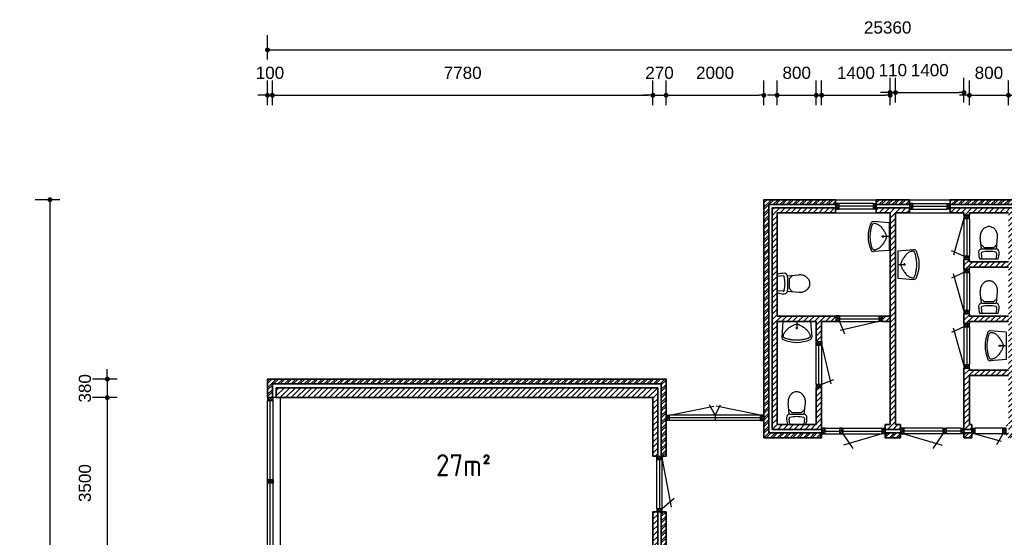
# Model space of a CAD drawing. Header units: millimetres. Extents: x 191 to 145850, y 32 to 50346.
# Tile 4 of 15: x 443 to 20575, y 19820 to 30411. Entities that reach past the tile are written whole.
import ezdxf

# ---------------------------------------------------------------- set-up
doc = ezdxf.new("R2010")
doc.units = ezdxf.units.MM
for name, color, linetype, lineweight in [('Arceringen', 1, 'Continuous', 13), ('Binnenwand', 2, 'Continuous', 35), ('Buitenwand', 3, 'Continuous', 35), ('Deuren Bi', 1, 'Continuous', 25), ('Kozijn Bi', 1, 'Continuous', 25), ('Kozijn Bu', 5, 'Continuous', 25), ('Maatvoering', 7, 'Continuous', 25)]:
    doc.layers.add(name, color=color, linetype=linetype, lineweight=lineweight)
doc.layers.add('Sanitair', color=7, linetype='Continuous')
doc.styles.add('ISO', font='ISOCP3')
doc.styles.get("Standard").update_dxf_attribs({"font": 'ARIAL.TTF'})
doc.dimstyles.new('Ian1', dxfattribs={"dimscale": 100, "dimtxt": 2.5, "dimasz": 1, "dimexe": 3, "dimexo": 4, "dimgap": 3.3, "dimtad": 1, "dimdec": 0, "dimzin": 1, "dimdsep": 46, "dimtxsty": 'Standard', "dimblk": 'DOT', "dimcen": 1, "dimdle": 1, "dimclrd": 7, "dimclre": 7, "dimclrt": 7, "dimadec": 0, "dimazin": 0, "dimtfac": 1, "dimtdec": 0, "dimtix": 1, "dimtmove": 0, "dimatfit": 3, "dimfxl": 2, "dimfxlon": 1, "dimtolj": 1, "dimtzin": 0, "dimarcsym": 0})

# ---------------------------------------------------------------- blocks, each defined once
blk = doc.blocks.new('H741-12-')
at = {"layer": 'Sanitair', "color": 0, "linetype": 'ByBlock'}
for p, q in [((-186, 0), (186, 0)), ((-158, -125), (-147, 0)), ((158, -125), (147, 0)), ((-155, -214), (-177, -445)), ((-98, -244), (-160, -304)), ((139, -214), (-139, -214)), ((97, -244), (-98, -244)), ((97, -244), (159, -304)), ((154, -214), (176, -445))]:
    blk.add_line(p, q, dxfattribs=at)
for points in [[(-177, -445, 0.023662), (-178, -467, 0.087345)], [(-178, -467, 0.087345), (-164, -545, 0.093155), (-126, -610, 0.102751), (-67, -654, 0.110746), (-1, -669, 0.110746), (66, -654, 0.102751), (125, -610, 0.093155), (163, -545, 0.087345), (177, -467, 0.023662), (176, -445, 0.093155)]]:
    blk.add_lwpolyline(points, format="xyb", dxfattribs=at)
for centre, radius, start, end in [((-237, -143), 447, 359.9884, 18.676), ((237, -143), 447, 161.324, 180.0116), ((-139, -143), 70.9, 180, 270), ((-137, -127), 20.6, 176.8904, 258.4996), ((0, 547), 708, 258.4996, 281.5004), ((139, -143), 70.9, 270, 0), ((137, -127), 20.6, 281.5004, 3.1096)]:
    blk.add_arc(centre, radius, start, end, dxfattribs=at)
blk = doc.blocks.new('H741-01-')
at = {"layer": 'Sanitair', "color": 0, "linetype": 'ByBlock'}
for p, q in [((19, -20), (-6, -343)), ((19, -20), (581, -20)), ((277, -149), (323, -149)), ((300, -20), (300, -176)), ((581, -20), (606, -343))]:
    blk.add_line(p, q, dxfattribs=at)
blk.add_lwpolyline([(570, -298), (573, -307), (574, -315), (575, -323), (574, -329), (572, -335), (570, -341), (566, -346), (561, -350), (556, -355), (549, -359), (540, -364), (531, -368), (520, -372), (507, -376), (493, -380), (477, -384), (459, -388), (439, -392), (418, -395), (396, -399), (373, -401), (349, -404), (325, -405), (300, -405), (275, -405), (251, -404), (227, -401), (204, -399), (182, -395), (161, -392), (141, -388), (123, -384), (107, -380), (93, -376), (80, -372), (69, -368), (60, -364), (51, -359), (44, -355), (39, -350), (34, -346), (30, -341), (28, -335), (26, -329), (25, -323), (26, -315), (27, -307), (30, -298), (33, -287), (37, -276), (43, -264), (49, -251), (57, -238), (66, -224), (77, -211), (89, -198), (102, -185), (117, -172), (132, -160), (148, -148), (164, -137), (180, -127), (196, -118), (210, -109), (224, -102), (237, -96), (249, -90), (260, -86), (270, -83), (280, -80), (290, -79), (300, -78), (310, -79), (320, -80), (330, -83), (340, -86), (351, -90), (363, -96), (376, -102), (390, -109), (404, -118), (420, -127), (436, -137), (452, -148), (468, -160), (483, -172), (498, -185), (511, -198), (523, -211), (534, -224), (543, -238), (551, -251), (557, -264), (563, -276), (567, -287)], close=True, dxfattribs=at)
for centre, radius, start, end in [((40, -347), 46.8, 175.4569, 245.3554), ((300, 219), 669, 245.3554, 294.6446), ((560, -347), 46.8, 294.6446, 4.5431)]:
    blk.add_arc(centre, radius, start, end, dxfattribs=at)
blk = doc.blocks.new('$STIJLKZ')
at = {"color": 0, "linetype": 'ByBlock'}
for p, q in [((1, 1), (0, 1)), ((0, 1), (0, 0)), ((0, 0), (1, 0)), ((1, 1), (1, 0))]:
    blk.add_line(p, q, dxfattribs=at)
at = {"color": 0, "linetype": 'ByBlock', "flags": 9}
for tag, p in [('KB', (0.02, 0.85)), ('KH', (0.02, 0.68)), ('BWH', (0.02, 0.52)), ('NGM', (0.02, 0.35)), ('KHD', (0.02, 0.18)), ('KHB', (0.02, 0.01)), ('VSB', (0.51, 0.18)), ('ATS', (0.51, 0.85)), ('ATD', (0.51, 0.68)), ('SPL', (0.51, 0.52)), ('SP', (0.51, 0.01)), ('RDS', (0.51, 0.35))]:
    blk.add_attdef(tag, p, '', height=0.136, dxfattribs=at)
blk = doc.blocks.new('$STIJL')
at = {"color": 0, "linetype": 'ByBlock'}
for p, q in [((1, 1), (0, 1)), ((0, 1), (0, 0)), ((0, 0), (1, 0)), ((1, 1), (1, 0))]:
    blk.add_line(p, q, dxfattribs=at)
blk = doc.blocks.new('$STIJLDR')
at = {"color": 0, "linetype": 'ByBlock'}
for p, q in [((1, 1), (0, 1)), ((0, 1), (0, 0)), ((0, 0), (1, 0)), ((1, 1), (1, 0))]:
    blk.add_line(p, q, dxfattribs=at)
at = {"color": 0, "linetype": 'ByBlock', "flags": 9}
for tag, p in [('ZLR', (0.02, 0.52)), ('ZLL', (0.02, 0.35)), ('KB', (0.02, 0.85)), ('KH', (0.02, 0.68)), ('BL', (0.02, 0.18)), ('NGM', (0.02, 0.01)), ('SPL', (0.51, 0.18)), ('KHD', (0.51, 0.85)), ('KHB', (0.51, 0.68)), ('ODD', (0.51, 0.52)), ('DD', (0.51, 0.35))]:
    blk.add_attdef(tag, p, '', height=0.136, dxfattribs=at)
blk = doc.blocks.new('_Dot')
at = {"color": 0, "linetype": 'ByBlock', "lineweight": -2}
blk.add_line((-0.5, 0), (-1, 0), dxfattribs=at)
at = {"color": 0, "linetype": 'ByBlock', "const_width": 0.5}
blk.add_lwpolyline([(-0.25, 0, 1), (0.25, 0, 1)], format="xyb", close=True, dxfattribs=at)
blk = doc.blocks.new('*D11')
at = {"layer": 'Defpoints', "color": 0}
for p in [(30870, 29793), (5510, 23058), (30870, 19858)]:
    blk.add_point(p, dxfattribs=at)
at = {"layer": 'Maatvoering', "color": 7, "lineweight": -2}
for p, q in [((5510, 29593), (5510, 30093)), ((30870, 29593), (30870, 30093)), ((5610, 29793), (30770, 29793))]:
    blk.add_line(p, q, dxfattribs=at)
at = {"layer": 'Maatvoering', "color": 7, "lineweight": -2, "xscale": 100, "yscale": 100, "zscale": 100, "rotation": 180}
blk.add_blockref('_Dot', (5510, 29793), dxfattribs=at)
at = {"layer": 'Maatvoering', "color": 7, "lineweight": -2, "xscale": 100, "yscale": 100, "zscale": 100}
blk.add_blockref('_Dot', (30870, 29793), dxfattribs=at)
at = {"layer": 'Maatvoering', "color": 7, "insert": (18190, 30250), "char_height": 250, "attachment_point": 5}
blk.add_mtext('\\A1;25360', dxfattribs=at)
blk = doc.blocks.new('*D12')
at = {"layer": 'Defpoints', "color": 0}
for p in [(5610, 28865), (5510, 22678), (5610, 22678)]:
    blk.add_point(p, dxfattribs=at)
at = {"layer": 'Maatvoering', "color": 7, "lineweight": -2}
for p, q in [((5510, 28665), (5510, 29165)), ((5610, 28665), (5610, 29165)), ((5410, 28865), (5310, 28865)), ((5510, 28865), (5610, 28865)), ((5710, 28865), (5810, 28865))]:
    blk.add_line(p, q, dxfattribs=at)
at = {"layer": 'Maatvoering', "color": 7, "lineweight": -2, "xscale": 100, "yscale": 100, "zscale": 100}
blk.add_blockref('_Dot', (5510, 28865), dxfattribs=at)
at = {"layer": 'Maatvoering', "color": 7, "lineweight": -2, "xscale": 100, "yscale": 100, "zscale": 100, "rotation": 180}
blk.add_blockref('_Dot', (5610, 28865), dxfattribs=at)
at = {"layer": 'Maatvoering', "color": 7, "insert": (5560, 29323), "char_height": 250, "attachment_point": 5}
blk.add_mtext('\\A1;100', dxfattribs=at)
blk = doc.blocks.new('*D13')
at = {"layer": 'Defpoints', "color": 0}
for p in [(13390, 28865), (5610, 22678), (13390, 22678)]:
    blk.add_point(p, dxfattribs=at)
at = {"layer": 'Maatvoering', "color": 7, "lineweight": -2}
for p, q in [((5610, 28665), (5610, 29165)), ((13390, 28665), (13390, 29165)), ((5710, 28865), (13290, 28865))]:
    blk.add_line(p, q, dxfattribs=at)
at = {"layer": 'Maatvoering', "color": 7, "lineweight": -2, "xscale": 100, "yscale": 100, "zscale": 100, "rotation": 180}
blk.add_blockref('_Dot', (5610, 28865), dxfattribs=at)
at = {"layer": 'Maatvoering', "color": 7, "lineweight": -2, "xscale": 100, "yscale": 100, "zscale": 100}
blk.add_blockref('_Dot', (13390, 28865), dxfattribs=at)
at = {"layer": 'Maatvoering', "color": 7, "insert": (9500, 29323), "char_height": 250, "attachment_point": 5}
blk.add_mtext('\\A1;7780', dxfattribs=at)
blk = doc.blocks.new('*D14')
at = {"layer": 'Defpoints', "color": 0}
for p in [(13660, 28865), (13390, 22678), (13660, 22678)]:
    blk.add_point(p, dxfattribs=at)
at = {"layer": 'Maatvoering', "color": 7, "lineweight": -2}
for p, q in [((13390, 28665), (13390, 29165)), ((13660, 28665), (13660, 29165)), ((13290, 28865), (13190, 28865)), ((13390, 28865), (13660, 28865)), ((13760, 28865), (13860, 28865))]:
    blk.add_line(p, q, dxfattribs=at)
at = {"layer": 'Maatvoering', "color": 7, "lineweight": -2, "xscale": 100, "yscale": 100, "zscale": 100}
blk.add_blockref('_Dot', (13390, 28865), dxfattribs=at)
at = {"layer": 'Maatvoering', "color": 7, "lineweight": -2, "xscale": 100, "yscale": 100, "zscale": 100, "rotation": 180}
blk.add_blockref('_Dot', (13660, 28865), dxfattribs=at)
at = {"layer": 'Maatvoering', "color": 7, "insert": (13525, 29323), "char_height": 250, "attachment_point": 5}
blk.add_mtext('\\A1;270', dxfattribs=at)
blk = doc.blocks.new('*D15')
at = {"layer": 'Defpoints', "color": 0}
for p in [(15660, 28865), (15660, 26728), (13660, 22678)]:
    blk.add_point(p, dxfattribs=at)
at = {"layer": 'Maatvoering', "color": 7, "lineweight": -2}
for p, q in [((13660, 28665), (13660, 29165)), ((15660, 28665), (15660, 29165)), ((13760, 28865), (15560, 28865))]:
    blk.add_line(p, q, dxfattribs=at)
at = {"layer": 'Maatvoering', "color": 7, "lineweight": -2, "xscale": 100, "yscale": 100, "zscale": 100, "rotation": 180}
blk.add_blockref('_Dot', (13660, 28865), dxfattribs=at)
at = {"layer": 'Maatvoering', "color": 7, "lineweight": -2, "xscale": 100, "yscale": 100, "zscale": 100}
blk.add_blockref('_Dot', (15660, 28865), dxfattribs=at)
at = {"layer": 'Maatvoering', "color": 7, "insert": (14660, 29323), "char_height": 250, "attachment_point": 5}
blk.add_mtext('\\A1;2000', dxfattribs=at)
blk = doc.blocks.new('*D16')
at = {"layer": 'Defpoints', "color": 0}
for p in [(16730, 28865), (15930, 26458), (16730, 24238)]:
    blk.add_point(p, dxfattribs=at)
at = {"layer": 'Maatvoering', "color": 7, "lineweight": -2}
for p, q in [((15930, 28665), (15930, 29165)), ((16730, 28665), (16730, 29165)), ((15830, 28865), (15730, 28865)), ((15930, 28865), (16730, 28865)), ((16830, 28865), (16930, 28865))]:
    blk.add_line(p, q, dxfattribs=at)
at = {"layer": 'Maatvoering', "color": 7, "lineweight": -2, "xscale": 100, "yscale": 100, "zscale": 100}
blk.add_blockref('_Dot', (15930, 28865), dxfattribs=at)
at = {"layer": 'Maatvoering', "color": 7, "lineweight": -2, "xscale": 100, "yscale": 100, "zscale": 100, "rotation": 180}
blk.add_blockref('_Dot', (16730, 28865), dxfattribs=at)
at = {"layer": 'Maatvoering', "color": 7, "insert": (16330, 29323), "char_height": 250, "attachment_point": 5}
blk.add_mtext('\\A1;800', dxfattribs=at)
blk = doc.blocks.new('*D17')
at = {"layer": 'Defpoints', "color": 0}
for p in [(18240, 28865), (16840, 24238), (18240, 24238)]:
    blk.add_point(p, dxfattribs=at)
at = {"layer": 'Maatvoering', "color": 7, "lineweight": -2}
for p, q in [((16840, 28665), (16840, 29165)), ((18240, 28665), (18240, 29165)), ((16940, 28865), (18140, 28865))]:
    blk.add_line(p, q, dxfattribs=at)
at = {"layer": 'Maatvoering', "color": 7, "lineweight": -2, "xscale": 100, "yscale": 100, "zscale": 100, "rotation": 180}
blk.add_blockref('_Dot', (16840, 28865), dxfattribs=at)
at = {"layer": 'Maatvoering', "color": 7, "lineweight": -2, "xscale": 100, "yscale": 100, "zscale": 100}
blk.add_blockref('_Dot', (18240, 28865), dxfattribs=at)
at = {"layer": 'Maatvoering', "color": 7, "insert": (17540, 29323), "char_height": 250, "attachment_point": 5}
blk.add_mtext('\\A1;1400', dxfattribs=at)
blk = doc.blocks.new('*D18')
at = {"layer": 'Defpoints', "color": 0}
for p in [(18350, 28920), (18240, 24238), (18350, 24293)]:
    blk.add_point(p, dxfattribs=at)
at = {"layer": 'Maatvoering', "color": 7, "lineweight": -2}
for p, q in [((18240, 28720), (18240, 29220)), ((18350, 28720), (18350, 29220)), ((18140, 28920), (18040, 28920)), ((18240, 28920), (18350, 28920)), ((18450, 28920), (18550, 28920))]:
    blk.add_line(p, q, dxfattribs=at)
at = {"layer": 'Maatvoering', "color": 7, "lineweight": -2, "xscale": 100, "yscale": 100, "zscale": 100}
blk.add_blockref('_Dot', (18240, 28920), dxfattribs=at)
at = {"layer": 'Maatvoering', "color": 7, "lineweight": -2, "xscale": 100, "yscale": 100, "zscale": 100, "rotation": 180}
blk.add_blockref('_Dot', (18350, 28920), dxfattribs=at)
at = {"layer": 'Maatvoering', "color": 7, "insert": (18295, 29378), "char_height": 250, "attachment_point": 5}
blk.add_mtext('\\A1;110', dxfattribs=at)
blk = doc.blocks.new('*D19')
at = {"layer": 'Defpoints', "color": 0}
for p in [(19750, 28920), (18350, 24293), (19750, 24238)]:
    blk.add_point(p, dxfattribs=at)
at = {"layer": 'Maatvoering', "color": 7, "lineweight": -2}
for p, q in [((18350, 28720), (18350, 29220)), ((19750, 28720), (19750, 29220)), ((18450, 28920), (19650, 28920))]:
    blk.add_line(p, q, dxfattribs=at)
at = {"layer": 'Maatvoering', "color": 7, "lineweight": -2, "xscale": 100, "yscale": 100, "zscale": 100, "rotation": 180}
blk.add_blockref('_Dot', (18350, 28920), dxfattribs=at)
at = {"layer": 'Maatvoering', "color": 7, "lineweight": -2, "xscale": 100, "yscale": 100, "zscale": 100}
blk.add_blockref('_Dot', (19750, 28920), dxfattribs=at)
at = {"layer": 'Maatvoering', "color": 7, "insert": (19050, 29378), "char_height": 250, "attachment_point": 5}
blk.add_mtext('\\A1;1400', dxfattribs=at)
blk = doc.blocks.new('*D20')
at = {"layer": 'Defpoints', "color": 0}
for p in [(20660, 28865), (19860, 24348), (20660, 24348)]:
    blk.add_point(p, dxfattribs=at)
at = {"layer": 'Maatvoering', "color": 7, "lineweight": -2}
for p, q in [((19860, 28665), (19860, 29165)), ((20660, 28665), (20660, 29165)), ((19760, 28865), (19660, 28865)), ((19860, 28865), (20660, 28865)), ((20760, 28865), (20860, 28865))]:
    blk.add_line(p, q, dxfattribs=at)
at = {"layer": 'Maatvoering', "color": 7, "lineweight": -2, "xscale": 100, "yscale": 100, "zscale": 100}
blk.add_blockref('_Dot', (19860, 28865), dxfattribs=at)
at = {"layer": 'Maatvoering', "color": 7, "lineweight": -2, "xscale": 100, "yscale": 100, "zscale": 100, "rotation": 180}
blk.add_blockref('_Dot', (20660, 28865), dxfattribs=at)
at = {"layer": 'Maatvoering', "color": 7, "insert": (20260, 29323), "char_height": 250, "attachment_point": 5}
blk.add_mtext('\\A1;800', dxfattribs=at)
blk = doc.blocks.new('*D23')
at = {"layer": 'Defpoints', "color": 0}
for p in [(15660, 26728), (1062, 4538), (5510, 4538)]:
    blk.add_point(p, dxfattribs=at)
at = {"layer": 'Maatvoering', "color": 7, "lineweight": -2}
for p, q in [((1262, 26728), (762, 26728)), ((1062, 26628), (1062, 4638)), ((1262, 4538), (762, 4538))]:
    blk.add_line(p, q, dxfattribs=at)
at = {"layer": 'Maatvoering', "color": 7, "lineweight": -2, "xscale": 100, "yscale": 100, "zscale": 100}
for p, rotation in [((1062, 26728), 90), ((1062, 4538), 270)]:
    blk.add_blockref('_Dot', p, dxfattribs=dict(at, rotation=rotation))
at = {"layer": 'Maatvoering', "color": 7, "insert": (604, 15633), "char_height": 250, "attachment_point": 5, "rotation": 90}
blk.add_mtext('\\A1;22190', dxfattribs=at)
blk = doc.blocks.new('*D24')
at = {"layer": 'Defpoints', "color": 0}
for p in [(5510, 23058), (2235, 22678), (5690, 22678)]:
    blk.add_point(p, dxfattribs=at)
at = {"layer": 'Maatvoering', "color": 7, "lineweight": -2}
for p, q in [((2235, 23158), (2235, 23258)), ((2435, 23058), (1935, 23058)), ((2235, 23058), (2235, 22678)), ((2435, 22678), (1935, 22678)), ((2235, 22578), (2235, 22478))]:
    blk.add_line(p, q, dxfattribs=at)
at = {"layer": 'Maatvoering', "color": 7, "lineweight": -2, "xscale": 100, "yscale": 100, "zscale": 100}
for p, rotation in [((2235, 23058), 270), ((2235, 22678), 90)]:
    blk.add_blockref('_Dot', p, dxfattribs=dict(at, rotation=rotation))
at = {"layer": 'Maatvoering', "color": 7, "insert": (1777, 22868), "char_height": 250, "attachment_point": 5, "rotation": 90}
blk.add_mtext('\\A1;380', dxfattribs=at)
blk = doc.blocks.new('*D25')
at = {"layer": 'Defpoints', "color": 0}
for p in [(5690, 22678), (2235, 19179), (5924, 19179)]:
    blk.add_point(p, dxfattribs=at)
at = {"layer": 'Maatvoering', "color": 7, "lineweight": -2}
for p, q in [((2435, 22678), (1935, 22678)), ((2235, 22578), (2235, 19279)), ((2435, 19179), (1935, 19179))]:
    blk.add_line(p, q, dxfattribs=at)
at = {"layer": 'Maatvoering', "color": 7, "lineweight": -2, "xscale": 100, "yscale": 100, "zscale": 100}
for p, rotation in [((2235, 22678), 90), ((2235, 19179), 270)]:
    blk.add_blockref('_Dot', p, dxfattribs=dict(at, rotation=rotation))
at = {"layer": 'Maatvoering', "color": 7, "insert": (1777, 20929), "char_height": 250, "attachment_point": 5, "rotation": 90}
blk.add_mtext('\\A1;3500', dxfattribs=at)

msp = doc.modelspace()

# ---------------------------------------------------------------- hatches: boundary and pattern name
at = {"layer": 'Arceringen'}
h = msp.add_hatch(dxfattribs=at)
h.set_pattern_fill('ANSI37', color=256, scale=10, style=0)
h.set_pattern_definition([(45, (5510.07, 20344.395), (-22.45064, 22.45064), []), (135, (5510.07, 20344.395), (-22.45064, -22.45064), [])])
h.paths.add_polyline_path([(5624.1, 20995.4), (5510.1, 20995.4), (5510.1, 20928.4), (5624.1, 20928.4)])
h.paths.add_polyline_path([(5624.1, 22678.4), (5510.1, 22678.4), (5510.1, 22611.4), (5624.1, 22611.4)])
h.paths.add_polyline_path([(13582.1, 20411.4), (13468.1, 20411.4), (13468.1, 20344.4), (13490.1, 20344.4), (13582.1, 20344.4)])
h.paths.add_polyline_path([(13582.1, 21478.4), (13560.1, 21478.4), (13468.1, 21478.4), (13468.1, 21411.4), (13582.1, 21411.4)])
h.paths.add_polyline_path([(13727.1, 22322.4), (13660.1, 22322.4), (13660.1, 22208.4), (13727.1, 22208.4)])
h.paths.add_polyline_path([(15660.1, 22322.4), (15593.1, 22322.4), (15593.1, 22208.4), (15660.1, 22208.4)])
h.paths.add_polyline_path([(18140.1, 22050.4), (18073.1, 22050.4), (18073.1, 21936.4), (18140.1, 21936.4), (18140.1, 21958.4)])
h.paths.add_polyline_path([(17273.1, 22050.4), (17206.1, 22050.4), (17206.1, 21936.4), (17273.1, 21936.4)])
h.paths.add_polyline_path([(16907.1, 22050.4), (16840.1, 22050.4), (16840.1, 22028.4), (16840.1, 21936.4), (16907.1, 21936.4)])
h.paths.add_polyline_path([(16842.1, 22950.7), (16728.1, 22950.7), (16728.1, 22883.7), (16842.1, 22883.7)])
h.paths.add_polyline_path([(16842.1, 23817.7), (16728.1, 23817.7), (16728.1, 23750.7), (16842.1, 23750.7)])
h.paths.add_polyline_path([(17207, 24350.4), (17140, 24350.4), (17140, 24236.4), (17207, 24236.4)])
h.paths.add_polyline_path([(18074, 24350.4), (18007, 24350.4), (18007, 24236.4), (18074, 24236.4)])
h.paths.add_polyline_path([(17190.1, 26650.4), (17123.1, 26650.4), (17123.1, 26628.4), (17123.1, 26536.4), (17190.1, 26536.4)])
h.paths.add_polyline_path([(17957.1, 26650.4), (17890.1, 26650.4), (17890.1, 26536.4), (17957.1, 26536.4), (17957.1, 26558.4)])
h = msp.add_hatch(dxfattribs=at)
h.set_pattern_fill('ANSI32', color=256, scale=10, style=0)
h.set_pattern_definition([(45, (15660.07, 21858.39), (-67.352, 67.352), []), (45, (15704.97, 21858.39), (-67.352, 67.352), [])])
h.paths.add_polyline_path([(17123.1, 26728.4), (15660.1, 26728.4), (15660.1, 21858.4), (16840.1, 21858.4), (16840.1, 21958.4), (15760.1, 21958.4), (15760.1, 26628.4), (17123.1, 26628.4)])
h = msp.add_hatch(dxfattribs=at)
h.set_pattern_fill('ANSI32', color=256, scale=10, style=0)
h.set_pattern_definition([(45, (17957.07, 21858.39), (-67.3519, 67.3519), []), (45, (18001.97, 21858.39), (-67.3519, 67.3519), [])])
h.paths.add_polyline_path([(18633.1, 26728.4), (17957.1, 26728.4), (17957.1, 26628.4), (18633.1, 26628.4)])
h.paths.add_polyline_path([(18450.1, 21958.4), (18140.1, 21958.4), (18140.1, 21858.4), (18450.1, 21858.4)])
h.paths.add_polyline_path([(19910.1, 21958.4), (19750.1, 21958.4), (19750.1, 21936.4), (19750.1, 21858.4), (19910.1, 21858.4)])
h.paths.add_polyline_path([(21480.1, 21958.4), (20610.1, 21958.4), (20610.1, 21858.4), (21480.1, 21858.4)])
h.paths.add_polyline_path([(26650.1, 23508.4), (26550.1, 23508.4), (26550.1, 21958.4), (22514.1, 21958.4), (22514.1, 22828.4), (23580.1, 22828.4), (23580.1, 22028.4), (26480.1, 22028.4), (26480.1, 23508.4), (26380.1, 23508.4), (26380.1, 22128.4), (23680.1, 22128.4), (23680.1, 22928.4), (22414.1, 22928.4), (22414.1, 21858.4), (26650.1, 21858.4)])
h.paths.add_polyline_path([(26650.1, 26728.4), (25230.1, 26728.4), (25230.1, 26628.4), (26550.1, 26628.4), (26550.1, 25508.4), (26650.1, 25508.4)])
h.paths.add_polyline_path([(22430.1, 26728.4), (19467.1, 26728.4), (19467.1, 26628.4), (22430.1, 26628.4)])
h = msp.add_hatch(dxfattribs=at)
h.set_pattern_fill('ANSI37', color=256, scale=10, style=0)
h.set_pattern_definition([(45, (18450.07, 21936.395), (-22.45064, 22.45064), []), (135, (18450.07, 21936.395), (-22.45064, -22.45064), [])])
h.paths.add_polyline_path([(18700.1, 26650.4), (18633.1, 26650.4), (18633.1, 26628.4), (18633.1, 26536.4), (18700.1, 26536.4)])
h.paths.add_polyline_path([(19467.1, 26650.4), (19400.1, 26650.4), (19400.1, 26536.4), (19467.1, 26536.4), (19467.1, 26558.4)])
h.paths.add_polyline_path([(19862.1, 26413.4), (19748.1, 26413.4), (19748.1, 26346.4), (19862.1, 26346.4)])
h.paths.add_polyline_path([(19862.1, 25570.4), (19748.1, 25570.4), (19748.1, 25503.4), (19862.1, 25503.4)])
h.paths.add_polyline_path([(19862.1, 25303.4), (19748.1, 25303.4), (19748.1, 25236.4), (19862.1, 25236.4)])
h.paths.add_polyline_path([(19862.1, 24460.4), (19748.1, 24460.4), (19748.1, 24393.4), (19862.1, 24393.4)])
h.paths.add_polyline_path([(19862.1, 24193.4), (19748.1, 24193.4), (19748.1, 24126.4), (19862.1, 24126.4)])
h.paths.add_polyline_path([(19862.1, 23350.4), (19748.1, 23350.4), (19748.1, 23283.4), (19862.1, 23283.4)])
h.paths.add_polyline_path([(18517.1, 22050.4), (18450.1, 22050.4), (18450.1, 21936.4), (18517.1, 21936.4)])
h.paths.add_polyline_path([(19384.1, 22050.4), (19317.1, 22050.4), (19317.1, 21936.4), (19384.1, 21936.4)])
h.paths.add_polyline_path([(19750.1, 22050.4), (19683.1, 22050.4), (19683.1, 21936.4), (19750.1, 21936.4)])
h.paths.add_polyline_path([(19977.1, 22050.4), (19910.1, 22050.4), (19910.1, 22028.4), (19910.1, 21936.4), (19977.1, 21936.4)])
h.paths.add_polyline_path([(20610.1, 22050.4), (20543.1, 22050.4), (20543.1, 21936.4), (20610.1, 21936.4), (20610.1, 21958.4)])
h.paths.add_polyline_path([(21547.1, 22050.4), (21480.1, 22050.4), (21480.1, 22028.4), (21480.1, 21936.4), (21547.1, 21936.4)])
h.paths.add_polyline_path([(22414.1, 22050.4), (22347.1, 22050.4), (22347.1, 21936.4), (22414.1, 21936.4)])
h = msp.add_hatch(dxfattribs=at)
h.set_pattern_fill('ANSI31', color=256, scale=25, style=0)
h.set_pattern_definition([(45, (15830.07, 22028.395), (-56.1266, 56.1266), [])])
h.paths.add_polyline_path([(17123.1, 26558.4), (15830.1, 26558.4), (15830.1, 22028.4), (16840.1, 22028.4), (16840.1, 22883.7), (16730.1, 22883.7), (16730.1, 22128.4), (15930.1, 22128.4), (15930.1, 24238.4), (16730.1, 24238.4), (16730.1, 23817.7), (16840.1, 23817.7), (16840.1, 24238.4), (17140, 24238.4), (17140, 24348.4), (15930.1, 24348.4), (15930.1, 26458.4), (17123.1, 26458.4)])
h.paths.add_polyline_path([(18350.1, 26458.4), (18633.1, 26458.4), (18633.1, 26558.4), (17957.1, 26558.4), (17957.1, 26458.4), (18240.1, 26458.4), (18240.1, 22128.4), (18140.1, 22128.4), (18140.1, 22028.4), (18450.1, 22028.4), (18450.1, 22050.4), (18450.1, 22128.4), (18350.1, 22128.4)])
h.paths.add_polyline_path([(18240.1, 24348.4), (18074, 24348.4), (18074, 24238.4), (18240.1, 24238.4)], flags=17)
h.paths.add_polyline_path([(22430.1, 26558.4), (19467.1, 26558.4), (19467.1, 26458.4), (19750.1, 26458.4), (19750.1, 26413.4), (19860.1, 26413.4), (19860.1, 26458.4), (20660.1, 26458.4), (20660.1, 25458.4), (19860.1, 25458.4), (19860.1, 25503.4), (19750.1, 25503.4), (19750.1, 25303.4), (19860.1, 25303.4), (19860.1, 25348.4), (20660.1, 25348.4), (20660.1, 24348.4), (19860.1, 24348.4), (19860.1, 24393.4), (19750.1, 24393.4), (19750.1, 24193.4), (19860.1, 24193.4), (19860.1, 24238.4), (20660.1, 24238.4), (20660.1, 23238.4), (19860.1, 23238.4), (19860.1, 23283.4), (19750.1, 23283.4), (19750.1, 22028.4), (19910.1, 22028.4), (19910.1, 22128.4), (19860.1, 22128.4), (19860.1, 23128.4), (20660.1, 23128.4), (20660.1, 22128.4), (20610.1, 22128.4), (20610.1, 22028.4), (21480.1, 22028.4), (21480.1, 22128.4), (20770.1, 22128.4), (20770.1, 23628.4), (20880.1, 23628.4), (20880.1, 26458.4), (22430.1, 26458.4)])
h.paths.add_polyline_path([(23510.1, 22758.4), (22584.1, 22758.4), (22584.1, 22028.4), (23510.1, 22028.4)])
h.paths.add_polyline_path([(23102.1, 22293.4), (23102.1, 22493.4), (23302.1, 22493.4), (23302.1, 22293.4)], flags=16)
h.paths.add_polyline_path([(22992.1, 22293.4), (22792.1, 22293.4), (22792.1, 22493.4), (22992.1, 22493.4)], flags=16)
h.paths.add_polyline_path([(26480.1, 26558.4), (25230.1, 26558.4), (25230.1, 26458.4), (26380.1, 26458.4), (26380.1, 25508.4), (26480.1, 25508.4)])
h = msp.add_hatch(dxfattribs=at)
h.set_pattern_fill('ANSI32', color=256, scale=10, style=0)
h.set_pattern_definition([(45, (5510.07, 14798.39), (-67.3519, 67.3519), []), (45, (5554.97, 14798.39), (-67.3519, 67.3519), [])])
h.paths.add_polyline_path([(13660.1, 23058.4), (5510.1, 23058.4), (5510.1, 22678.4), (5610.1, 22678.4), (5610.1, 22958.4), (13560.1, 22958.4), (13560.1, 21478.4), (13660.1, 21478.4)])
h.paths.add_polyline_path([(13660.1, 20344.4), (13560.1, 20344.4), (13560.1, 14898.4), (9390.1, 14898.4), (9390.1, 14798.4), (13660.1, 14798.4)])
h = msp.add_hatch(dxfattribs=at)
h.set_pattern_fill('ANSI31', color=256, scale=25, style=0)
h.set_pattern_definition([(45, (5690.07, 21478.395), (-56.1266, 56.1266), [])])
h.paths.add_polyline_path([(13490.1, 22878.4), (5690.1, 22878.4), (5690.1, 22678.4), (13390.1, 22678.4), (13390.1, 21478.4), (13490.1, 21478.4)])
h = msp.add_hatch(dxfattribs=at)
h.set_pattern_fill('ANSI31', color=256, scale=25, style=0)
h.set_pattern_definition([(45, (5890.07, 4718.395), (-56.1266, 56.1266), [])])
h.paths.add_polyline_path([(10380.1, 5266.6), (10260.1, 5266.6), (10260.1, 4718.4), (10380.1, 4718.4)])
h.paths.add_polyline_path([(13660.1, 12798.4), (13280.1, 12798.4), (13280.1, 12738.4), (13601.7, 12738.4), (13601.7, 12478.4), (13280.1, 12478.4), (13280.1, 12618.4), (12640.1, 12618.4), (12640.1, 11914.8), (12840.1, 11914.8), (12840.1, 12418.4), (13660.1, 12418.4)])
h.paths.add_polyline_path([(9490.1, 14798.4), (9390.1, 14798.4), (9390.1, 12518.4), (9490.1, 12518.4)])
h.paths.add_polyline_path([(9750.4, 12518.4), (9190.1, 12518.4), (9190.1, 12418.4), (9750.4, 12418.4)])
h.paths.add_polyline_path([(7590.6, 13887.7), (7490.6, 13887.7), (7490.6, 12518.4), (7590.6, 12518.4)])
h.paths.add_polyline_path([(8056.1, 12518.4), (5890.1, 12518.4), (5890.1, 12418.4), (8056.1, 12418.4)])
h.paths.add_polyline_path([(13490.1, 20344.4), (13390.1, 20344.4), (13390.1, 15178.4), (9390.1, 15178.4), (9390.1, 14978.4), (13490.1, 14978.4)])
h.paths.add_polyline_path([(9490.1, 19078.9), (12256.1, 19078.9), (12256.1, 19178.9), (8363.7, 19178.9), (8363.7, 19078.9), (9390.1, 19078.9), (9390.1, 15178.4), (9490.1, 15178.4)])
h.paths.add_polyline_path([(7229.7, 19178.9), (5924.1, 19178.9), (5924.1, 19078.9), (7229.7, 19078.9)])
h.paths.add_polyline_path([(6381.6, 15882.4), (6381.6, 15982.4), (6226.4, 15982.4), (6226.4, 16952.4), (5890.1, 16952.4), (5890.1, 16852.4), (6126.4, 16852.4), (6126.4, 15882.4)])
h.paths.add_polyline_path([(7315.6, 15982.4), (7315.6, 15882.4), (7490.6, 15882.4), (7490.6, 14821.7), (7590.6, 14821.7), (7590.6, 15982.4)])

# ---------------------------------------------------------------- linework, layer by layer
at = {"layer": 'Binnenwand'}
for p, q in [((17123.1, 26558.4), (15830.1, 26558.4)), ((15830.1, 26558.4), (15830.1, 22028.4)), ((15930.1, 24348.4), (15930.1, 26458.4)), ((15930.1, 26458.4), (17123.1, 26458.4)), ((17123.1, 26458.4), (17123.1, 26558.4)), ((17957.1, 26458.4), (17957.1, 26558.4)), ((17957.1, 26558.4), (18633.1, 26558.4)), ((18240.1, 26458.4), (17957.1, 26458.4)), ((18240.1, 22128.4), (18240.1, 26458.4)), ((18633.1, 26458.4), (18350.1, 26458.4)), ((18350.1, 26458.4), (18350.1, 22128.4)), ((18633.1, 26558.4), (18633.1, 26458.4)), ((17140, 24348.4), (15930.1, 24348.4)), ((15930.1, 24238.4), (16730.1, 24238.4)), ((15930.1, 22128.4), (15930.1, 24238.4)), ((16730.1, 24238.4), (16730.1, 23817.7)), ((16840.1, 24238.4), (17140, 24238.4)), ((16840.1, 23817.7), (16840.1, 24238.4)), ((17140, 24348.4), (17140, 24238.4)), ((18240.1, 24348.4), (18074, 24348.4)), ((18074, 24348.4), (18074, 24238.4)), ((18074, 24238.4), (18240.1, 24238.4)), ((16730.1, 23817.7), (16840.1, 23817.7)), ((16730.1, 22883.7), (16730.1, 22128.4)), ((16730.1, 22883.7), (16840.1, 22883.7)), ((16840.1, 22028.4), (16840.1, 22883.7)), ((15830.1, 22028.4), (16840.1, 22028.4)), ((16730.1, 22128.4), (15930.1, 22128.4)), ((18140.1, 22028.4), (18140.1, 22128.4)), ((18140.1, 22128.4), (18240.1, 22128.4)), ((18450.1, 22028.4), (18140.1, 22028.4)), ((18350.1, 22128.4), (18450.1, 22128.4)), ((18450.1, 22128.4), (18450.1, 22028.4))]:
    msp.add_line(p, q, dxfattribs=at)
for points in [[(20660.1, 26458.4), (19860.1, 26458.4), (19860.1, 26413.4), (19750.1, 26413.4), (19750.1, 26458.4), (19467.1, 26458.4), (19467.1, 26558.4), (22430.1, 26558.4)], [(20660.1, 25348.4), (19860.1, 25348.4), (19860.1, 25303.4), (19750.1, 25303.4), (19750.1, 25503.4), (19860.1, 25503.4), (19860.1, 25458.4), (20660.1, 25458.4)], [(20660.1, 24238.4), (19860.1, 24238.4), (19860.1, 24193.4), (19750.1, 24193.4), (19750.1, 24393.4), (19860.1, 24393.4), (19860.1, 24348.4), (20660.1, 24348.4)], [(20660.1, 23128.4), (19860.1, 23128.4), (19860.1, 22128.4), (19910.1, 22128.4), (19910.1, 22028.4), (19750.1, 22028.4), (19750.1, 23283.4), (19860.1, 23283.4), (19860.1, 23238.4), (20660.1, 23238.4)]]:
    msp.add_lwpolyline(points, dxfattribs=at)
for points in [[(13490.1, 22878.4), (13490.1, 21478.4), (13390.1, 21478.4), (13390.1, 22678.4), (5690.1, 22678.4), (5690.1, 22878.4)], [(13490.1, 20344.4), (13490.1, 14978.4), (9390.1, 14978.4), (9390.1, 15178.4), (13390.1, 15178.4), (13390.1, 20344.4)]]:
    msp.add_lwpolyline(points, close=True, dxfattribs=at)
at = {"layer": 'Buitenwand'}
for p, q in [((13660.1, 20344.4), (13560.1, 20344.4)), ((13560.1, 20344.4), (13560.1, 14898.4)), ((13660.1, 14798.4), (13660.1, 20344.4))]:
    msp.add_line(p, q, dxfattribs=at)
for points in [[(15760.1, 26628.4), (15760.1, 21958.4), (16840.1, 21958.4), (16840.1, 21858.4), (15660.1, 21858.4), (15660.1, 26728.4), (17123.1, 26728.4), (17123.1, 26628.4)], [(17957.1, 26728.4), (17957.1, 26628.4), (18633.1, 26628.4), (18633.1, 26728.4)], [(19467.1, 26628.4), (19467.1, 26728.4), (22430.1, 26728.4), (22430.1, 26628.4)], [(13660.1, 21478.4), (13560.1, 21478.4), (13560.1, 22958.4), (5610.1, 22958.4), (5610.1, 22678.4), (5510.1, 22678.4), (5510.1, 23058.4), (13660.1, 23058.4)], [(18450.1, 21958.4), (18450.1, 21858.4), (18140.1, 21858.4), (18140.1, 21958.4)], [(19750.1, 21958.4), (19910.1, 21958.4), (19910.1, 21858.4), (19750.1, 21858.4)]]:
    msp.add_lwpolyline(points, close=True, dxfattribs=at)
at = {"layer": 'Deuren Bi'}
for p, q in [((19748.1, 26413.4), (19748.1, 26346.4)), ((19862.1, 26413.4), (19748.1, 26413.4)), ((19862.1, 26346.4), (19862.1, 26413.4)), ((19748.1, 26346.4), (19538.8, 25596)), ((19748.1, 26346.4), (19862.1, 26346.4)), ((19748.1, 26346.4), (19748.1, 25570.4)), ((19805.1, 26346.4), (19805.1, 25570.4)), ((19862.1, 26346.4), (19862.1, 25570.4)), ((19748.1, 25570.4), (19494.4, 25684.7)), ((19748.1, 25570.4), (19748.1, 25503.4)), ((19862.1, 25570.4), (19748.1, 25570.4)), ((19862.1, 25503.4), (19862.1, 25570.4)), ((19748.1, 25503.4), (19862.1, 25503.4)), ((19748.1, 25236.4), (19494.4, 25122)), ((19748.1, 24460.4), (19538.8, 25210.8)), ((19748.1, 25303.4), (19748.1, 25236.4)), ((19862.1, 25303.4), (19748.1, 25303.4)), ((19748.1, 25236.4), (19862.1, 25236.4)), ((19748.1, 25236.4), (19748.1, 24460.4)), ((19805.1, 25236.4), (19805.1, 24460.4)), ((19862.1, 25236.4), (19862.1, 25303.4)), ((19862.1, 25236.4), (19862.1, 24460.4)), ((19748.1, 24460.4), (19748.1, 24393.4)), ((19862.1, 24460.4), (19748.1, 24460.4)), ((19748.1, 24393.4), (19862.1, 24393.4)), ((19862.1, 24393.4), (19862.1, 24460.4)), ((17207, 24236.4), (17306.9, 23986.6)), ((18007, 24236.4), (17215.4, 24049.5)), ((19748.1, 24193.4), (19748.1, 24126.4)), ((19862.1, 24193.4), (19748.1, 24193.4)), ((19862.1, 24126.4), (19862.1, 24193.4)), ((19748.1, 24126.4), (19494.4, 24012)), ((19748.1, 23350.4), (19538.8, 24100.8)), ((19748.1, 24126.4), (19862.1, 24126.4)), ((19748.1, 24126.4), (19748.1, 23350.4)), ((19805.1, 24126.4), (19805.1, 23350.4)), ((19862.1, 24126.4), (19862.1, 23350.4)), ((16842.1, 23750.7), (17029, 22959.1)), ((19748.1, 23350.4), (19748.1, 23283.4)), ((19862.1, 23350.4), (19748.1, 23350.4)), ((19748.1, 23283.4), (19862.1, 23283.4)), ((19862.1, 23283.4), (19862.1, 23350.4)), ((16842.1, 22950.7), (17091.8, 23050.6)), ((17273.1, 21936.4), (17477.3, 21634.9)), ((18073.1, 21936.4), (17288.2, 21706.9)), ((18517.1, 21936.4), (19302, 21706.9)), ((19317.1, 21936.4), (19112.8, 21634.9)), ((19977.1, 21936.4), (20510.6, 21786.6)), ((20543.1, 21936.4), (20417.3, 21714.9)), ((13525.1, 21411.4), (13525.1, 20411.4)), ((13582.1, 21411.4), (13761.8, 20435.1)), ((13582.1, 20411.4), (13822.8, 20624.7))]:
    msp.add_line(p, q, dxfattribs=at)
at = {"layer": 'Kozijn Bi'}
for p, q in [((17207, 24350.4), (18007, 24350.4)), ((17207, 24293.4), (18007, 24293.4)), ((17207, 24236.4), (18007, 24236.4)), ((16728.1, 22950.7), (16728.1, 23750.7)), ((16785.1, 22950.7), (16785.1, 23750.7)), ((16842.1, 22950.7), (16842.1, 23750.7)), ((16907.1, 22050.4), (17206.1, 22050.4)), ((16907.1, 21993.4), (17206.1, 21993.4)), ((17273.1, 22050.4), (18073.1, 22050.4)), ((17273.1, 21993.4), (18073.1, 21993.4)), ((19317.1, 22050.4), (18517.1, 22050.4)), ((19317.1, 21993.4), (18517.1, 21993.4)), ((19683.1, 22050.4), (19384.1, 22050.4)), ((19683.1, 21993.4), (19384.1, 21993.4)), ((20543.1, 22050.4), (19977.1, 22050.4)), ((16907.1, 21936.4), (17206.1, 21936.4)), ((17273.1, 21936.4), (18073.1, 21936.4)), ((19317.1, 21936.4), (18517.1, 21936.4)), ((19683.1, 21936.4), (19384.1, 21936.4)), ((20543.1, 21936.4), (19977.1, 21936.4)), ((13468.1, 20411.4), (13468.1, 21411.4)), ((13582.1, 20411.4), (13582.1, 21411.4))]:
    msp.add_line(p, q, dxfattribs=at)
at = {"layer": 'Kozijn Bu'}
for p, q in [((17123.1, 26728.4), (17957.1, 26728.4)), ((17123.1, 26728.4), (17123.1, 26650.4)), ((17890.1, 26650.4), (17190.1, 26650.4)), ((17890.1, 26593.4), (17190.1, 26593.4)), ((17957.1, 26728.4), (17957.1, 26628.4)), ((18633.1, 26728.4), (19467.1, 26728.4)), ((18633.1, 26728.4), (18633.1, 26650.4)), ((18700.1, 26650.4), (19400.1, 26650.4)), ((18700.1, 26593.4), (19400.1, 26593.4)), ((19467.1, 26728.4), (19467.1, 26650.4)), ((17123.1, 26458.4), (17123.1, 26536.4)), ((17123.1, 26458.4), (17957.1, 26458.4)), ((17890.1, 26536.4), (17190.1, 26536.4)), ((17957.1, 26458.4), (17957.1, 26536.4)), ((18633.1, 26458.4), (18633.1, 26536.4)), ((18633.1, 26458.4), (19467.1, 26458.4)), ((18700.1, 26536.4), (19400.1, 26536.4)), ((19467.1, 26458.4), (19467.1, 26536.4)), ((5510.1, 20995.4), (5510.1, 22611.4)), ((5567.1, 20995.4), (5567.1, 22611.4)), ((5774.1, 22678.4), (5624.1, 22678.4)), ((5624.1, 20995.4), (5624.1, 22611.4)), ((5774.1, 19278.9), (5774.1, 22678.4)), ((13727.1, 22322.4), (14635.9, 22502.8)), ((14660.1, 22322.4), (14548.3, 22527.8)), ((14660.1, 22322.4), (14771.9, 22527.8)), ((15593.1, 22322.4), (14684.3, 22502.8)), ((15593.1, 22322.4), (13727.1, 22322.4)), ((15593.1, 22265.4), (13727.1, 22265.4)), ((15593.1, 22208.4), (13727.1, 22208.4)), ((14660.1, 22322.4), (14660.1, 22208.4)), ((5510.1, 19312.4), (5510.1, 20928.4)), ((5567.1, 19312.4), (5567.1, 20928.4)), ((5624.1, 19312.4), (5624.1, 20928.4))]:
    msp.add_line(p, q, dxfattribs=at)

# ---------------------------------------------------------------- block references
at = {"layer": 'Kozijn Bi', "yscale": 114, "zscale": 2087}
for name, p, xscale in [('$STIJLDR', (17140, 24236.4), 67), ('$STIJL', (18074, 24236.4), -67), ('$STIJLDR', (16840.1, 21936.4), 67), ('$STIJLDR', (17206.1, 21936.4), 67), ('$STIJL', (18140.1, 21936.4), -67), ('$STIJL', (18450.1, 21936.4), 67), ('$STIJLDR', (19384.1, 21936.4), -67), ('$STIJLDR', (19750.1, 21936.4), -67)]:
    msp.add_blockref(name, p, dxfattribs=dict(at, xscale=xscale))
for name, p, xscale, rotation in [('$STIJL', (16842.1, 23817.7), -67, 90), ('$STIJLDR', (16842.1, 22883.7), 67, 90), ('$STIJL', (19910.1, 22050.4), -67, 180), ('$STIJLDR', (20610.1, 22050.4), 67, 180), ('$STIJL', (13582.1, 21478.4), -67, 90), ('$STIJLDR', (13582.1, 20344.4), 67, 90)]:
    msp.add_blockref(name, p, dxfattribs=dict(at, xscale=xscale, rotation=rotation))
at = {"layer": 'Kozijn Bu', "yscale": 114, "zscale": 1000}
for name, p, xscale in [('$STIJLKZ', (17123.1, 26536.4), 67), ('$STIJL', (17957.1, 26536.4), -67), ('$STIJL', (18633.1, 26536.4), 67), ('$STIJLKZ', (19467.1, 26536.4), -67)]:
    msp.add_blockref(name, p, dxfattribs=dict(at, xscale=xscale))
at = {"layer": 'Kozijn Bu', "yscale": 114}
for name, p, xscale, zscale, rotation in [('$STIJLKZ', (5510.1, 22678.4), 67, 1000, 270), ('$STIJL', (13660.1, 22322.4), -67, 2087, 180), ('$STIJLDR', (15660.1, 22322.4), 67, 2087, 180), ('$STIJL', (5510.1, 20928.4), -67, 1000, 270)]:
    msp.add_blockref(name, p, dxfattribs=dict(at, xscale=xscale, zscale=zscale, rotation=rotation))
at = {"layer": 'Sanitair'}
for name, p, rotation in [('H741-01-', (18240.1, 26272.7), 270), ('H741-12-', (20260.1, 25508.4), 180), ('H741-12-', (15930.1, 25012.9), 90), ('H741-12-', (20260.1, 24398.4), 180), ('H741-01-', (20630.1, 24038.4), 270), ('H741-12-', (16330.1, 22128.4), 180)]:
    msp.add_blockref(name, p, dxfattribs=dict(at, rotation=rotation))
at = {"layer": 'Sanitair', "xscale": -1, "rotation": 90}
msp.add_blockref('H741-01-', (18380.1, 25703.4), dxfattribs=at)
at = {"layer": 'Sanitair'}
msp.add_blockref('H741-01-', (16030.1, 24258.4), dxfattribs=at)

# ---------------------------------------------------------------- texts
at = {"layer": 'Maatvoering', "insert": (8953.8, 21520.8), "char_height": 450, "width": 2747.117, "attachment_point": 1, "style": 'ISO'}
msp.add_mtext('27m²', dxfattribs=at)

# ---------------------------------------------------------------- dimensions: what is measured, and where the dimension line sits
at = {"layer": 'Maatvoering'}
for base, p1, p2, picture, middle in [((30870.1, 29792.7), (5510.1, 23058.4), (30870.1, 19858.4), '*D11', (18190.1, 30250.4)), ((5610.1, 28865.4), (5510.1, 22678.4), (5610.1, 22678.4), '*D12', (5560.1, 29323))]:
    dim = msp.add_linear_dim(base=base, p1=p1, p2=p2, dimstyle='Ian1', dxfattribs=at)
    dim.commit()
    dim.dimension.update_dxf_attribs({"geometry": picture, "text_midpoint": middle})
for base, p1, p2, picture, middle in [((13390.1, 28865.4), (5610.1, 22678.4), (13390.1, 22678.4), '*D13', (9500.1, 29323)), ((13660.1, 28865.4), (13390.1, 22678.4), (13660.1, 22678.4), '*D14', (13525.1, 29323)), ((15660.1, 28865.4), (13660.1, 22678.4), (15660.1, 26728.4), '*D15', (14660.1, 29323)), ((16730.1, 28865.4), (15930.1, 26458.4), (16730.1, 24238.4), '*D16', (16330.1, 29323)), ((18240.1, 28865.4), (16840.1, 24238.4), (18240.1, 24238.4), '*D17', (17540.1, 29323)), ((18350.1, 28920.4), (18240.1, 24238.4), (18350.1, 24293.4), '*D18', (18295.1, 29378)), ((19750.1, 28920.4), (18350.1, 24293.4), (19750.1, 24238.4), '*D19', (19050.1, 29378)), ((20660.1, 28865.4), (19860.1, 24348.4), (20660.1, 24348.4), '*D20', (20260.1, 29323))]:
    dim = msp.add_linear_dim(base=base, p1=p1, p2=p2, dimstyle='Ian1', override={"dimtmove": 1}, dxfattribs=at)
    dim.commit()
    dim.dimension.update_dxf_attribs({"geometry": picture, "text_midpoint": middle})
for base, p1, p2, picture, middle in [((1061.7, 4538.4), (15660.1, 26728.4), (5510.1, 4538.4), '*D23', (604.1, 15633.4)), ((2234.9, 22678.4), (5510.1, 23058.4), (5690.1, 22678.4), '*D24', (1777.1, 22868.4))]:
    dim = msp.add_linear_dim(base=base, p1=p1, p2=p2, angle=90, dimstyle='Ian1', dxfattribs=at)
    dim.commit()
    dim.dimension.update_dxf_attribs({"geometry": picture, "text_midpoint": middle})
dim = msp.add_linear_dim(base=(2234.8552521, 19178.8946637), p1=(5690.070535, 22678.3946637), p2=(5924.070535, 19178.8946637), angle=90, dimstyle='Ian1', override={"dimtmove": 1}, dxfattribs=at)
dim.commit()
dim.dimension.update_dxf_attribs({"geometry": '*D25', "text_midpoint": (1777.1267391, 20928.6446637)})

doc.saveas('drawing.dxf')
